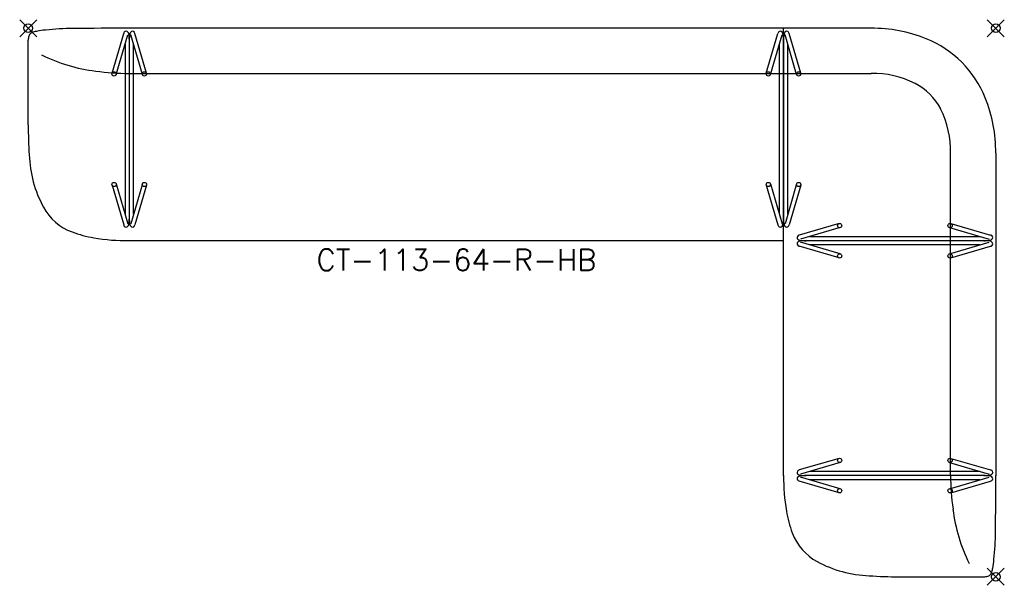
# Model space of a CAD drawing. Header units: inches. Extents: x -114 to 1, y -65 to 1.
import ezdxf
from ezdxf.enums import TextEntityAlignment as Align

# ---------------------------------------------------------------- set-up
doc = ezdxf.new("R2010")
doc.units = ezdxf.units.IN
doc.header["$MEASUREMENT"] = 0
doc.header["$PDMODE"] = 35
doc.layers.add('AFUCH-P', color=2, linetype='Continuous')
doc.layers.add('AFUCH-P-TN', color=2, linetype='Continuous')
doc.styles.get("Standard").update_dxf_attribs({"font": 'txt.shx'})

msp = doc.modelspace()

# ---------------------------------------------------------------- linework, layer by layer
at = {"layer": 'AFUCH-P'}
for p, q in [((-103.21, -5.25), (-101.85, -0.61)), ((-102.73, -5.39), (-101.37, -0.75)), ((-14.56, 0), (-101.22, 0)), ((-99.67, -5.39), (-101.02, -0.75)), ((-99.19, -5.25), (-100.54, -0.61)), ((-26.8, -5.25), (-25.44, -0.61)), ((-26.32, -5.39), (-24.96, -0.75)), ((-24.78, -52.22), (-24.78, 0)), ((-23.26, -5.39), (-24.61, -0.75)), ((-22.78, -5.25), (-24.13, -0.61)), ((-113, -11.28), (-113, -1.4)), ((-101.7, -1.86), (-101.7, -21.7)), ((-101.2, -1.4), (-101.2, -22.15)), ((-100.7, -21.7), (-100.7, -1.86)), ((-25.29, -1.86), (-25.29, -21.7)), ((-24.79, -1.4), (-24.79, -22.15)), ((-24.29, -21.7), (-24.29, -1.86)), ((-101.22, -5.28), (-14.56, -5.28)), ((-5.28, -52.22), (-5.28, -14.56)), ((0, -14.56), (0, -52.22)), ((-103.21, -18.3), (-101.85, -22.95)), ((-102.73, -18.16), (-101.37, -22.81)), ((-99.67, -18.16), (-101.02, -22.81)), ((-99.19, -18.3), (-100.54, -22.95)), ((-26.8, -18.3), (-25.44, -22.95)), ((-26.32, -18.16), (-24.96, -22.81)), ((-23.26, -18.16), (-24.61, -22.81)), ((-22.78, -18.3), (-24.13, -22.95)), ((-18.3, -22.78), (-22.95, -24.13)), ((-5.26, -22.78), (-0.61, -24.13)), ((-18.16, -23.26), (-22.81, -24.61)), ((-5.4, -23.26), (-0.75, -24.61)), ((-101.22, -24.78), (-24.78, -24.78)), ((-18.16, -26.32), (-22.81, -24.96)), ((-1.4, -24.79), (-22.15, -24.79)), ((-21.7, -24.29), (-1.86, -24.29)), ((-1.86, -25.29), (-21.7, -25.29)), ((-5.4, -26.32), (-0.75, -24.96)), ((-18.3, -26.8), (-22.95, -25.44)), ((-5.26, -26.8), (-0.61, -25.44)), ((-18.3, -50.19), (-22.95, -51.54)), ((-5.26, -50.19), (-0.61, -51.54)), ((-18.16, -50.67), (-22.81, -52.02)), ((-21.7, -51.7), (-1.86, -51.7)), ((-5.4, -50.67), (-0.75, -52.02)), ((-18.3, -54.21), (-22.95, -52.85)), ((-18.16, -53.73), (-22.81, -52.37)), ((-1.4, -52.2), (-22.15, -52.2)), ((-1.86, -52.7), (-21.7, -52.7)), ((-5.4, -53.73), (-0.75, -52.37)), ((-5.26, -54.21), (-0.61, -52.85)), ((-11.28, -64), (-1.4, -64))]:
    msp.add_line(p, q, dxfattribs=at)
for centre in [(-102.97, -5.32), (-99.43, -5.32), (-26.56, -5.32), (-23.02, -5.32), (-102.97, -18.23), (-99.43, -18.23), (-26.56, -18.23), (-23.02, -18.23), (-18.23, -23.02), (-5.33, -23.02), (-18.23, -26.56), (-5.33, -26.56), (-18.23, -50.43), (-5.33, -50.43), (-18.23, -53.97), (-5.33, -53.97)]:
    msp.add_circle(centre, 0.25, dxfattribs=at)
for centre, radius, start, end in [((-102.76, -481.34), 481.34, 89.8152, 90.5978), ((-14.36, -16.51), 16.51, 67.8492, 90.7181), ((-110.65, -1.43), 2.35, 167.6083, 179.2422), ((-112.4, -1.06), 0.562, 144.2349, 166.7115), ((-112.28, -1.2), 0.744, 113.4736, 140.5859), ((-111.6, -2.83), 2.51, 100.3633, 112.9752), ((-109.69, -12.93), 12.79, 95.746, 100.6273), ((-107.24, -37.29), 37.27, 90.8248, 95.7404), ((-101.44, -0.71), 0.424, 144.7587, 165.714), ((-101.57, -0.62), 0.269, 39.5692, 145.2166), ((-101.72, -0.73), 0.463, 10.7952, 37.9164), ((-105.36, -1.41), 4.17, 0.1462, 10.6028), ((-97.03, -1.41), 4.17, 169.3972, 179.8538), ((-100.67, -0.73), 0.463, 142.0836, 169.2048), ((-100.83, -0.62), 0.269, 34.7834, 140.4308), ((-100.96, -0.71), 0.424, 14.286, 35.2413), ((-25.03, -0.71), 0.424, 144.7587, 165.714), ((-25.16, -0.62), 0.269, 39.5692, 145.2166), ((-25.31, -0.73), 0.463, 10.7952, 37.9164), ((-28.95, -1.41), 4.17, 0.1462, 10.6028), ((-20.62, -1.41), 4.17, 169.3972, 179.8538), ((-24.26, -0.73), 0.463, 142.0836, 169.2048), ((-24.42, -0.62), 0.269, 34.7834, 140.4308), ((-24.55, -0.71), 0.424, 14.286, 35.2413), ((-12.85, -12.84), 12.55, 22.0502, 67.8863), ((-102.75, 14.47), 19.61, 243.6567, 263.0782), ((-101.04, 23.35), 28.63, 261.8162, 269.6694), ((-14.25, -15.94), 10.66, 63.0518, 91.6994), ((-12.86, -12.86), 7.3, 28.2123, 61.7877), ((-16.51, -14.36), 16.51, 359.2819, 22.1508), ((-15.94, -14.25), 10.66, 358.3006, 26.9482), ((-64.9, -11.46), 48.1, 179.7746, 183.9517), ((-99.18, -14.32), 13.71, 181.9059, 208.5269), ((-105.67, -17.81), 6.35, 208.8147, 249.6188), ((-101.44, -22.84), 0.424, 194.286, 215.2413), ((-101.72, -22.82), 0.463, 322.0836, 349.2048), ((-105.36, -22.14), 4.17, 349.3972, 359.8538), ((-97.03, -22.14), 4.17, 180.1462, 190.6028), ((-100.67, -22.82), 0.463, 190.7952, 217.9164), ((-100.96, -22.84), 0.424, 324.7587, 345.714), ((-25.03, -22.84), 0.424, 194.286, 215.2413), ((-25.31, -22.82), 0.463, 322.0836, 349.2048), ((-28.95, -22.14), 4.17, 349.3972, 359.8538), ((-20.62, -22.14), 4.17, 180.1462, 190.6028), ((-24.26, -22.82), 0.463, 190.7952, 217.9164), ((-24.55, -22.84), 0.424, 324.7587, 345.714), ((-103.18, -11.48), 13.15, 249.0929, 260.5671), ((-101.57, -22.93), 0.269, 214.7834, 320.4308), ((-100.83, -22.93), 0.269, 219.5692, 325.2166), ((-25.16, -22.93), 0.269, 214.7834, 320.4308), ((-24.42, -22.93), 0.269, 219.5692, 325.2166), ((-22.84, -24.54), 0.424, 104.286, 125.2413), ((-0.71, -24.54), 0.424, 54.7587, 75.714), ((-101.45, -1.73), 23.05, 260.2738, 270.5959), ((-22.93, -24.42), 0.269, 124.7834, 230.4308), ((-22.93, -25.16), 0.269, 129.5692, 235.2166), ((-22.82, -24.26), 0.463, 232.0836, 259.2048), ((-22.82, -25.31), 0.463, 100.7952, 127.9164), ((-22.14, -20.62), 4.17, 259.3972, 269.8538), ((-22.14, -28.95), 4.17, 90.1462, 100.6028), ((-1.42, -20.62), 4.17, 270.1462, 280.6028), ((-1.42, -28.95), 4.17, 79.3972, 89.8538), ((-0.74, -24.26), 0.463, 280.7952, 307.9164), ((-0.74, -25.31), 0.463, 52.0836, 79.2048), ((-0.62, -24.42), 0.269, 309.5692, 55.2166), ((-0.62, -25.16), 0.269, 304.7834, 50.4308), ((-22.84, -25.03), 0.424, 234.7587, 255.714), ((-0.71, -25.03), 0.424, 284.286, 305.2413), ((-22.93, -51.83), 0.269, 124.7834, 230.4308), ((-22.84, -51.95), 0.424, 104.286, 125.2413), ((-0.71, -51.95), 0.424, 54.7587, 75.714), ((-0.62, -51.83), 0.269, 309.5692, 55.2166), ((-1.73, -52.44), 23.05, 179.4041, 189.7262), ((-22.93, -52.57), 0.269, 129.5692, 235.2166), ((-22.82, -51.67), 0.463, 232.0836, 259.2048), ((-22.82, -52.72), 0.463, 100.7952, 127.9164), ((-22.84, -52.44), 0.424, 234.7587, 255.714), ((-22.14, -48.03), 4.17, 259.3972, 269.8538), ((-22.14, -56.36), 4.17, 90.1462, 100.6028), ((23.35, -52.04), 28.63, 180.3306, 188.1838), ((-1.42, -48.03), 4.17, 270.1462, 280.6028), ((-1.42, -56.36), 4.17, 79.3972, 89.8538), ((-0.74, -51.67), 0.463, 280.7952, 307.9164), ((-0.74, -52.72), 0.463, 52.0836, 79.2048), ((-0.71, -52.44), 0.424, 284.286, 305.2413), ((-0.62, -52.57), 0.269, 304.7834, 50.4308), ((-481.34, -53.76), 481.34, 359.4022, 0.1848), ((-11.48, -54.18), 13.15, 189.4329, 200.9071), ((14.47, -53.75), 19.61, 186.9218, 206.3433), ((-17.81, -56.67), 6.35, 200.3812, 241.1853), ((-37.29, -58.24), 37.27, 354.2596, 359.1752), ((-12.93, -60.69), 12.79, 349.3727, 354.254), ((-14.32, -50.18), 13.71, 241.4731, 268.0941), ((-2.83, -62.6), 2.51, 337.0248, 349.6367), ((-11.47, -15.9), 48.1, 266.0483, 270.2254), ((-1.43, -61.65), 2.35, 270.7578, 282.3917), ((-1.06, -63.4), 0.562, 283.2885, 305.7651), ((-1.2, -63.28), 0.744, 309.4141, 336.5264)]:
    msp.add_arc(centre, radius, start, end, dxfattribs=at)
for p in [(-113, 0), (0, 0), (0, -64)]:
    msp.add_point(p, dxfattribs=at)

# ---------------------------------------------------------------- texts
at = {"layer": 'AFUCH-P-TN'}
msp.add_text('CT-113-64-R-HB', height=2.5, dxfattribs=at).set_placement((-62.99, -28.28), align=Align.CENTER)

doc.saveas('drawing.dxf')
